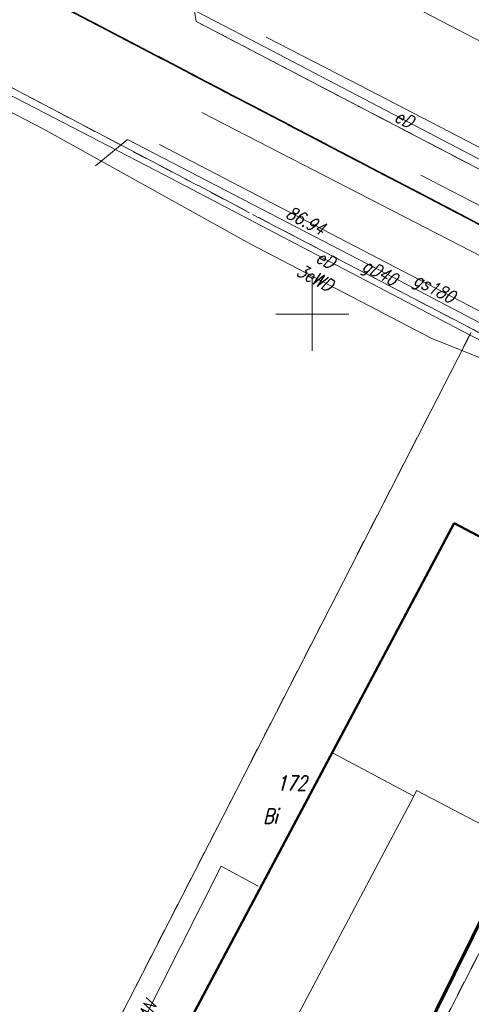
# Model space of a CAD drawing. Extents: x 7506644 to 7509529, y 5798919 to 5803521.
# Tile 11 of 25: x 7507380 to 7507411, y 5799553 to 5799620. Entities that reach past the tile are written whole.
import ezdxf

# ---------------------------------------------------------------- set-up
doc = ezdxf.new("R2010")
doc.units = 0
doc.header["$MEASUREMENT"] = 0
for name, pattern in [('4001', [0]), ('4002', [2, 1, -1]), ('4010', [5, 3, -2]), ('4214', [5, 3, -2]), ('4230', [2, 1, -1])]:
    doc.linetypes.add(name, pattern=pattern)
for name, color, linetype, lineweight in [('1001_znak_oznaczajacy_punkt_zal', 7, 'CONTINUOUS', 18), ('1135_siatka_kwadratow_znak_wewn', 7, 'CONTINUOUS', 18), ('4711_WODA_OS_PRZEWODU', 5, 'CONTINUOUS', 18), ('4721_OS_PRZEWODU_KANALIZACYJNEG', 14, 'CONTINUOUS', 18), ('4761_ENERGIA_PRZEWOD_-_OS', 1, 'CONTINUOUS', 18), ('5171_ZAKRES_PRACY_GEODEZYJNEJ', 3, 'CONTINUOUS', 70), ('5310_BUDYNEK_OGNIOODPORNY', 7, 'CONTINUOUS', 50), ('5339_BLOK_BUDYNKU', 7, 'CONTINUOUS', 18), ('6761', 1, 'CONTINUOUS', 18)]:
    doc.layers.add(name, color=color, linetype=linetype, lineweight=lineweight)
for name, color, linetype, lineweight, true_color in [('4741_GAZ_OS_PRZEWODU', 52, 'CONTINUOUS', 18, 0xbdbd00), ('4751_TELEFON_PRZEWOD_-_OS', 7, 'CONTINUOUS', 18, 0xff9100), ('5214_OBREB', 7, '4214', 35, 0x008000), ('5216_DZIALKA', 7, 'CONTINUOUS', 18, 0x008000), ('5230_KONTUR_UZYTKU_GRUNTOWEGO', 7, '4230', 18, 0x008000), ('6216', 7, 'CONTINUOUS', 18, 0x008000), ('6740', 52, 'CONTINUOUS', 18, 0xbdbd00), ('6741', 52, 'CONTINUOUS', 18, 0xbdbd00)]:
    doc.layers.add(name, color=color, linetype=linetype, lineweight=lineweight, true_color=true_color)
doc.styles.get("Standard").update_dxf_attribs({"font": 'simplex.shx'})

# ---------------------------------------------------------------- blocks, each defined once
blk = doc.blocks.new('1001')
at = {"layer": '1001_znak_oznaczajacy_punkt_zal', "linetype": 'Continuous'}
blk.add_line((0, 0), (0, 0), dxfattribs=at)
blk = doc.blocks.new('1135')
at = {"layer": '1135_siatka_kwadratow_znak_wewn', "linetype": 'Continuous'}
for p, q in [((0, 5), (0, -5)), ((-5, 0), (5, 0))]:
    blk.add_line(p, q, dxfattribs=at)

msp = doc.modelspace()

# ---------------------------------------------------------------- linework, layer by layer
at = {"layer": '4711_WODA_OS_PRZEWODU', "linetype": '4001'}
msp.add_line((7507350.696, 5799650.41), (7507440.411, 5799603.732), dxfattribs=at)
at = {"layer": '4721_OS_PRZEWODU_KANALIZACYJNEG', "linetype": '4001'}
for p, q in [((7507392.42, 5799613.86), (7507442.78, 5799587.89)), ((7507407.44, 5799609.56), (7507443.65, 5799590.8))]:
    msp.add_line(p, q, dxfattribs=at)
at = {"layer": '4741_GAZ_OS_PRZEWODU', "linetype": '4001'}
for p, q in [((7507385.12, 5799610.2), (7507387.33, 5799612.01)), ((7507387.33, 5799612.01), (7507405.01, 5799602.82)), ((7507432.8, 5799589.09), (7507389.53, 5799611.66)), ((7507405.01, 5799602.82), (7507413.45, 5799598.39))]:
    msp.add_line(p, q, dxfattribs=at)
at = {"layer": '4751_TELEFON_PRZEWOD_-_OS', "linetype": '4001'}
for p, q in [((7507403.28, 5799615.72), (7507396.84, 5799619.03)), ((7507418.87, 5799607.61), (7507403.28, 5799615.72))]:
    msp.add_line(p, q, dxfattribs=at)
at = {"layer": '4761_ENERGIA_PRZEWOD_-_OS', "linetype": '4001'}
for p, q in [((7507386.58, 5799623.68), (7507395.71, 5799618.89)), ((7507369.48, 5799619.02), (7507381.53, 5799612.73)), ((7507371.94, 5799618.85), (7507389.84, 5799609.57)), ((7507395.71, 5799618.89), (7507416.79, 5799607.84)), ((7507381.53, 5799612.73), (7507395.74, 5799604.84)), ((7507389.84, 5799609.57), (7507410.73, 5799598.61)), ((7507395.74, 5799604.84), (7507408.16, 5799598.35)), ((7507410.73, 5799598.61), (7507427.56, 5799590)), ((7507408.16, 5799598.35), (7507412.2, 5799596.73)), ((7507384.637, 5799544.008), (7507393.763, 5799562.088)), ((7507393.763, 5799562.088), (7507396.293, 5799560.73))]:
    msp.add_line(p, q, dxfattribs=at)
at = {"layer": '5171_ZAKRES_PRACY_GEODEZYJNEJ', "linetype": '4001'}
msp.add_lwpolyline([(7507441.381, 5799618.651), (7507550.911, 5799564.995), (7507461.289, 5799384.525), (7507416.14, 5799405.708), (7507450.21, 5799471.417), (7507382.997, 5799500.645), (7507441.381, 5799618.651)], dxfattribs=at)
at = {"layer": '5214_OBREB', "linetype": '4010'}
for points in [[(7507505.32, 5800070.77), (7507509.97, 5800069.07), (7507542.37, 5800061.12), (7507568.86, 5800054.58), (7507583.31, 5800050.38), (7507654.66, 5800013.6), (7507650.82, 5800005.55), (7507662.22, 5799998.45), (7507642.42, 5799970.15), (7507676.72, 5799944.81), (7507690.67, 5799934.66), (7507692.92, 5799933.01), (7507702.77, 5799925.91), (7507622.96, 5799765.71), (7507513.8, 5799552.72), (7506941.86, 5799851.5), (7506901.64, 5799967.98), (7506794.5, 5800287.73)], [(7506941.86, 5799851.5), (7507513.8, 5799552.72), (7507400.06, 5799325.82), (7507201.63, 5798931.14), (7507195.64, 5798919.23), (7507163.99, 5798944.12), (7507130.84, 5798962.72), (7507063.89, 5798992.75), (7507053.14, 5799007.6), (7507044.88, 5799035.14), (7507037.13, 5799045.14), (7507005.54, 5799054.24), (7506958.94, 5799055.53), (7506768.44, 5799129.49), (7506956.27, 5799490.74), (7506957.45, 5799622.62), (7506950.92, 5799783.61), (7506941.86, 5799851.5)]]:
    msp.add_lwpolyline(points, dxfattribs=at)
at = {"layer": '5216_DZIALKA', "linetype": '4001'}
for p, q in [((7506950.942, 5799846.754), (7507491.288, 5799564.476)), ((7507491.288, 5799564.476), (7506950.942, 5799846.754)), ((7507489.868, 5799568.986), (7507392.262, 5799619.994)), ((7507392.262, 5799619.994), (7507489.868, 5799568.986)), ((7507391.699, 5799609.106), (7507374.431, 5799618.164)), ((7507395.469, 5799607.098), (7507392.141, 5799608.872)), ((7507410.788, 5799599.096), (7507395.912, 5799606.864)), ((7507381.324, 5799541.023), (7507410.896, 5799598.757)), ((7507428.546, 5799589.527), (7507399.144, 5799532.103)), ((7507399.144, 5799532.103), (7507428.546, 5799589.527))]:
    msp.add_line(p, q, dxfattribs=at)
at = {"layer": '5230_KONTUR_UZYTKU_GRUNTOWEGO', "linetype": '4002'}
for points in [[(7506950.72, 5799846.87), (7507505.82, 5799556.89), (7507498.36, 5799548.76), (7507454, 5799571.91), (7507455.83, 5799575.57), (7507416.72, 5799595.98), (7507395.69, 5799606.98), (7507374.21, 5799618.28), (7507357.52, 5799626.9), (7507315.41, 5799649.08), (7507271.11, 5799671.87), (7507249.71, 5799683.06), (7507228.11, 5799694.56), (7507129.04, 5799746.24), (7507111.99, 5799755.01), (7507110.4, 5799752.04), (7507107.01, 5799753.86), (7506947.55, 5799836.47), (7506950.72, 5799846.87)], [(7507177.06, 5799732.45), (7507371.49, 5799630.97), (7507372.92, 5799630.85), (7507377.97, 5799628.28), (7507378.63, 5799627.12), (7507387.22, 5799622.64), (7507388.72, 5799622.65), (7507391.92, 5799620.82), (7507392.04, 5799620.11), (7507490.09, 5799568.87), (7507502.22, 5799562.56), (7507505.86, 5799561.27), (7507506.43, 5799561.31), (7507505.82, 5799556.89), (7506950.72, 5799846.87)], [(7507137.07, 5799765.99), (7507238.54, 5799713.6), (7507259.64, 5799702.36), (7507280.59, 5799691.44), (7507324.7, 5799668.2), (7507355.12, 5799652.17), (7507395.63, 5799630.74), (7507510.27, 5799570.61), (7507506.43, 5799561.31), (7507505.86, 5799561.27), (7507502.22, 5799562.56), (7507490.09, 5799568.87), (7507392.04, 5799620.11), (7507391.92, 5799620.82), (7507388.72, 5799622.65), (7507387.22, 5799622.64), (7507378.63, 5799627.12), (7507377.97, 5799628.28), (7507372.92, 5799630.85), (7507371.49, 5799630.97), (7507177.06, 5799732.45)], [(7507411.01, 5799598.98), (7507416.72, 5799595.98), (7507428.66, 5799589.75), (7507399.03, 5799531.88), (7507387.11, 5799537.78), (7507381.21, 5799540.8), (7507411.01, 5799598.98)], [(7507428.66, 5799589.75), (7507455.83, 5799575.57), (7507454, 5799571.91), (7507442.91, 5799549.71), (7507439.53, 5799542.95), (7507427.1, 5799517.85), (7507399.03, 5799531.88), (7507428.66, 5799589.75)]]:
    msp.add_lwpolyline(points, dxfattribs=at)
at = {"layer": '5310_BUDYNEK_OGNIOODPORNY', "linetype": '4001'}
for points in [[(7507409.74, 5799585.66), (7507413.42, 5799583.71), (7507415.41, 5799587.41), (7507425.21, 5799582.15), (7507419.34, 5799570.94), (7507425.07, 5799568.04), (7507420.89, 5799560.11), (7507422.94, 5799559.03), (7507422.86, 5799558.9), (7507423.68, 5799558.31), (7507424.36, 5799557.33), (7507424.7, 5799556.3), (7507424.73, 5799555.27), (7507424.5, 5799554.31), (7507423.95, 5799553.35), (7507423.19, 5799552.6)], [(7507386.72, 5799542.28), (7507409.74, 5799585.66)]]:
    msp.add_lwpolyline(points, dxfattribs=at)
at = {"layer": '5339_BLOK_BUDYNKU', "linetype": '4001'}
for points in [[(7507406.962, 5799566.9), (7507401.4, 5799569.89), (7507409.74, 5799585.66), (7507413.42, 5799583.71), (7507415.41, 5799587.41), (7507425.21, 5799582.15), (7507419.34, 5799570.94), (7507425.07, 5799568.04), (7507420.89, 5799560.11), (7507407.16, 5799567.29), (7507406.962, 5799566.9)], [(7507392.34, 5799539.26), (7507406.962, 5799566.9)], [(7507406.962, 5799566.9), (7507407.16, 5799567.29), (7507420.89, 5799560.11), (7507422.94, 5799559.03), (7507422.86, 5799558.9), (7507423.68, 5799558.31), (7507424.36, 5799557.33), (7507424.7, 5799556.3), (7507424.73, 5799555.27), (7507424.5, 5799554.31), (7507423.95, 5799553.35), (7507423.19, 5799552.6)]]:
    msp.add_lwpolyline(points, dxfattribs=at)

# ---------------------------------------------------------------- block references
at = {"layer": '1135_siatka_kwadratow_znak_wewn', "xscale": 0.5, "yscale": 0.5}
msp.add_blockref('1135', (7507400, 5799600), dxfattribs=at)
at = {"layer": '5216_DZIALKA', "xscale": 0.5, "yscale": 0.5}
for p in [(7507392.04, 5799620.11), (7507392.04, 5799620.11), (7507392.04, 5799620.11), (7507392.04, 5799620.11), (7507391.92, 5799608.99), (7507391.92, 5799608.99), (7507395.69, 5799606.98), (7507395.69, 5799606.98)]:
    msp.add_blockref('1001', p, dxfattribs=at)

# ---------------------------------------------------------------- texts
at = {"layer": '6216', "oblique": 15, "width": 0.8}
msp.add_text('172', height=1, dxfattribs=at).set_placement((7507397.566, 5799567.303))
msp.add_text('Bi', height=1, rotation=359.97, dxfattribs=at).set_placement((7507396.626, 5799565.032))
at = {"layer": '6740', "oblique": 15, "width": 0.8}
msp.add_text('86.94', height=0.9, rotation=332.45308, dxfattribs=at).set_placement((7507398.106, 5799606.68))
at = {"layer": '6741', "oblique": 15, "width": 0.8}
for s, rotation, p in [('gD40', 332.30864, (7507403.347, 5799603.073)), ('gs180', 332.34553, (7507406.868, 5799602.105))]:
    msp.add_text(s, height=0.9, rotation=rotation, dxfattribs=at).set_placement(p)
at = {"layer": '6761', "oblique": 15, "width": 0.8}
for s, rotation, p in [('eD', 332.33666, (7507405.565, 5799613.311)), ('eD', 332.32503, (7507400.169, 5799603.641)), ('3eWD', 332.42165, (7507398.839, 5799602.707)), ('eAN', 63.20723, (7507388.553, 5799550.964))]:
    msp.add_text(s, height=0.9, rotation=rotation, dxfattribs=at).set_placement(p)

doc.saveas('drawing.dxf')
